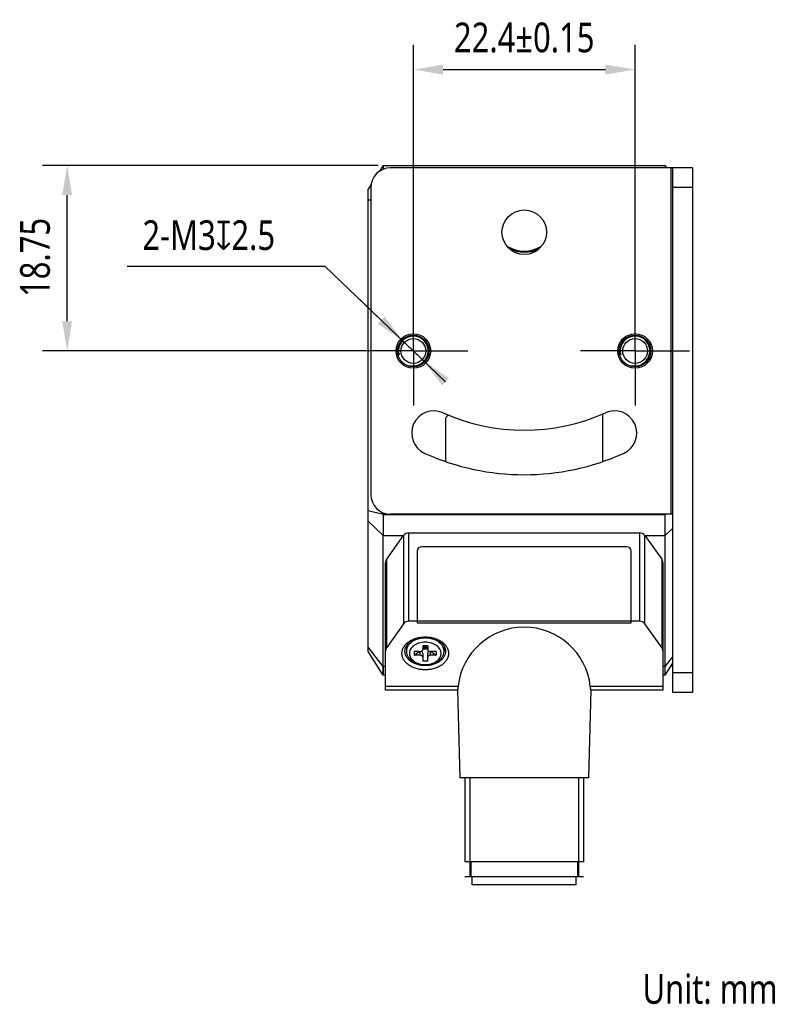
# Model space of a CAD drawing. Header units: millimetres. Extents: x 80 to 340, y 110 to 223.
# Tile 4 of 4: x 264 to 340, y 110 to 209. Entities that reach past the tile are written whole.
import ezdxf

# ---------------------------------------------------------------- set-up
doc = ezdxf.new("R2010")
doc.units = ezdxf.units.MM
doc.header["$LTSCALE"] = 23.1
doc.header["$PDMODE"] = 3
doc.header["$PDSIZE"] = 8
doc.linetypes.add('CENTER', pattern=[0.6, 0.375, -0.075, 0.075, -0.075])
doc.layers.get('0').update_dxf_attribs({"linetype": 'CONTINUOUS'})
doc.layers.get('Defpoints').update_dxf_attribs({"linetype": 'CONTINUOUS'})
for name, color, linetype in [('000-ID2000X_DXF_DIMENSION', 7, 'CONTINUOUS'), ('DE-11-107728DXF_CONTINUOUS_LINE', 7, 'CONTINUOUS'), ('DE-13-002783DXF_CONTINUOUS_LINE', 7, 'CONTINUOUS'), ('DE-13-002784DXF_CONTINUOUS_LINE', 7, 'CONTINUOUS'), ('DE-13-002801_DXF_AXIS', 7, 'CONTINUOUS'), ('DE-13-002801DXF_CONTINUOUS_LINE', 7, 'CONTINUOUS'), ('DE-17-004280DXF_CONTINUOUS_LINE', 7, 'CONTINUOUS'), ('DE-19-012634DXF_CONTINUOUS_LINE', 7, 'CONTINUOUS'), ('DE-1A-000184DXF_CONTINUOUS_LINE', 7, 'CONTINUOUS'), ('DIMS', 7, 'CONTINUOUS'), ('TBH32-M2-V2_DXF_CONTINUOUS_LINE', 7, 'CONTINUOUS')]:
    doc.layers.add(name, color=color, linetype=linetype)
doc.styles.get("Standard").update_dxf_attribs({"font": 'Roboto-Regular.ttf', "width": 0.8})
doc.dimstyles.new('DIMSTYLE_3', dxfattribs={"dimtxt": 3, "dimasz": 3, "dimexe": 2.5, "dimexo": 0.5, "dimgap": 0.75, "dimtad": 1, "dimdsep": 46, "dimtxsty": 'STANDARD', "dimblk": '_FILLED', "dimblk1": '_FILLED', "dimblk2": '_FILLED', "dimcen": 0.09, "dimclrt": 3, "dimazin": 2, "dimtol": 1, "dimtp": 0.15, "dimtm": 0.15, "dimtfac": 1, "dimtofl": 0, "dimtmove": 0, "dimatfit": 3, "dimldrblk": '_FILLED', "dimfxl": 1, "dimtolj": 1, "dimarcsym": 0})
doc.dimstyles.new('DIMSTYLE_4', dxfattribs={"dimtxt": 3, "dimasz": 3, "dimexe": 2.5, "dimexo": 0.5, "dimtad": 1, "dimdsep": 46, "dimtxsty": 'STANDARD', "dimblk": '_FILLED', "dimblk1": '_FILLED', "dimblk2": '_FILLED', "dimcen": 0.09, "dimclrt": 3, "dimazin": 2, "dimtp": 0.1, "dimtm": 0.1, "dimtfac": 1, "dimtmove": 0, "dimatfit": 2, "dimldrblk": '_FILLED', "dimfxl": 1, "dimtolj": 1, "dimarcsym": 0})
doc.dimstyles.new('DIMSTYLE_5', dxfattribs={"dimtxt": 3, "dimasz": 3, "dimexe": 2.5, "dimexo": 0.5, "dimgap": 0.75, "dimtad": 1, "dimdsep": 46, "dimtxsty": 'STANDARD', "dimblk": '_FILLED', "dimblk1": '_FILLED', "dimblk2": '_FILLED', "dimcen": 0.09, "dimclrt": 3, "dimazin": 2, "dimtp": 0.2, "dimtm": 0.2, "dimtfac": 1, "dimtofl": 0, "dimtmove": 0, "dimatfit": 3, "dimldrblk": '_FILLED', "dimfxl": 1, "dimtolj": 1, "dimarcsym": 0})

# ---------------------------------------------------------------- blocks, each defined once
blk = doc.blocks.new('_FILLED')
at = {"color": 0, "linetype": 'ByBlock'}
blk.add_solid([(0, 0), (-1, 0.167), (-1, -0.167)], dxfattribs=at)
blk = doc.blocks.new('*D5')
at = {"layer": '000-ID2000X_DXF_DIMENSION', "color": 0, "lineweight": -2}
for p, q in [((303.347, 179.812), (303.347, 206.957)), ((325.747, 180.069), (325.747, 206.957)), ((306.347, 204.457), (322.747, 204.457))]:
    blk.add_line(p, q, dxfattribs=at)
at = {"layer": 'Defpoints', "color": 0}
for p in [(325.747, 204.457), (303.347, 179.312), (325.747, 179.569)]:
    blk.add_point(p, dxfattribs=at)
at = {"layer": '000-ID2000X_DXF_DIMENSION', "color": 0, "linetype": 'ByBlock', "lineweight": -2, "xscale": 3, "yscale": 3, "zscale": 3, "rotation": 180}
blk.add_blockref('_FILLED', (303.347, 204.457), dxfattribs=at)
at = {"layer": '000-ID2000X_DXF_DIMENSION', "color": 0, "linetype": 'ByBlock', "lineweight": -2, "xscale": 3, "yscale": 3, "zscale": 3}
blk.add_blockref('_FILLED', (325.747, 204.457), dxfattribs=at)
at = {"layer": '000-ID2000X_DXF_DIMENSION', "color": 3, "insert": (314.547, 209.207), "char_height": 3, "attachment_point": 2, "line_spacing_factor": 0.9}
blk.add_mtext('\\A1;22.4%%p0.15', dxfattribs=at)
blk = doc.blocks.new('*D6')
at = {"layer": '000-ID2000X_DXF_DIMENSION', "color": 0, "lineweight": -2}
for p, q in [((274.437, 184.608), (294.396, 184.608)), ((306.596, 172.915), (294.396, 184.608)), ((300.098, 179.142), (297.933, 181.218)), ((302.264, 177.066), (304.43, 174.99))]:
    blk.add_line(p, q, dxfattribs=at)
at = {"layer": 'Defpoints', "color": 0}
for p in [(302.264, 177.066), (304.43, 174.99)]:
    blk.add_point(p, dxfattribs=at)
at = {"layer": '000-ID2000X_DXF_DIMENSION', "color": 0, "linetype": 'ByBlock', "lineweight": -2, "xscale": 3, "yscale": 3, "zscale": 3}
for p, rotation in [((302.264, 177.066), 316.2142296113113), ((304.43, 174.99), 136.2142296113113)]:
    blk.add_blockref('_FILLED', p, dxfattribs=dict(at, rotation=rotation))
at = {"layer": '000-ID2000X_DXF_DIMENSION', "color": 3, "insert": (289.377, 189.233), "char_height": 3, "attachment_point": 3, "line_spacing_factor": 0.9}
blk.add_mtext('\\A1;{2-M3{\\fgdt;x}2.5}', dxfattribs=at)
blk = doc.blocks.new('*D7')
at = {"layer": '000-ID2000X_DXF_DIMENSION', "color": 0, "lineweight": -2}
for p, q in [((299.797, 194.778), (265.87, 194.778)), ((268.37, 179.028), (268.37, 191.778)), ((302.847, 176.028), (265.87, 176.028))]:
    blk.add_line(p, q, dxfattribs=at)
at = {"layer": 'Defpoints', "color": 0}
for p in [(268.37, 194.778), (300.297, 194.778), (303.347, 176.028)]:
    blk.add_point(p, dxfattribs=at)
at = {"layer": '000-ID2000X_DXF_DIMENSION', "color": 0, "linetype": 'ByBlock', "lineweight": -2, "xscale": 3, "yscale": 3, "zscale": 3}
for p, rotation in [((268.37, 194.778), 90), ((268.37, 176.028), 270)]:
    blk.add_blockref('_FILLED', p, dxfattribs=dict(at, rotation=rotation))
at = {"layer": '000-ID2000X_DXF_DIMENSION', "color": 3, "insert": (263.62, 185.48), "char_height": 3, "attachment_point": 2, "rotation": 90, "line_spacing_factor": 0.9}
blk.add_mtext('\\A1;18.75', dxfattribs=at)

msp = doc.modelspace()

# ---------------------------------------------------------------- linework, layer by layer
at = {"layer": 'DE-11-107728DXF_CONTINUOUS_LINE', "color": 3}
for p, q in [((329.547, 194.528), (301.047, 194.528)), ((329.547, 141.528), (329.547, 194.528)), ((299.047, 192.528), (299.047, 161.528)), ((329.547, 159.528), (301.047, 159.528))]:
    msp.add_line(p, q, dxfattribs=at)
at = {"layer": 'DE-11-107728DXF_CONTINUOUS_LINE', "color": 4}
for p, q in [((329.347, 194.528), (329.347, 159.528)), ((331.547, 192.528), (329.547, 192.528)), ((331.547, 143.528), (329.547, 143.528))]:
    msp.add_line(p, q, dxfattribs=at)
at = {"layer": 'DE-11-107728DXF_CONTINUOUS_LINE', "color": 7}
for p, q in [((331.547, 194.528), (329.547, 194.528)), ((331.547, 194.528), (331.547, 141.528)), ((331.547, 141.528), (329.547, 141.528))]:
    msp.add_line(p, q, dxfattribs=at)
at = {"layer": 'DE-11-107728DXF_CONTINUOUS_LINE', "color": 3}
for centre, radius in [((314.547, 188.028), 2.25), ((303.347, 176.028), 1.75), ((325.747, 176.028), 1.75)]:
    msp.add_circle(centre, radius, dxfattribs=at)
for centre, radius, start, end in [((301.047, 192.528), 2, 90, 180), ((305.428, 167.733), 2.25, 65.80388, 245.80388), ((314.547, 188.028), 20, 245.80388, 294.19612), ((323.667, 167.733), 2.25, 294.19612, 114.19612), ((314.547, 188.028), 24.5, 245.80388, 294.19612), ((301.047, 161.528), 2, 180, 270)]:
    msp.add_arc(centre, radius, start, end, dxfattribs=at)
at = {"layer": 'DE-13-002783DXF_CONTINUOUS_LINE', "color": 4}
msp.add_line((320.545, 122.911), (308.545, 122.911), dxfattribs=at)
at = {"layer": 'DE-13-002784DXF_CONTINUOUS_LINE', "color": 7}
for p, q in [((300.657, 154.997), (302.366, 157.389)), ((302.854, 157.641), (326.236, 157.641)), ((326.725, 157.389), (328.433, 154.997)), ((300.545, 141.779), (300.545, 154.648)), ((328.545, 154.648), (328.545, 141.779)), ((302.366, 148.48), (300.657, 146.088)), ((326.236, 148.731), (302.854, 148.731)), ((328.433, 146.088), (326.725, 148.48)), ((307.813, 141.779), (300.545, 141.779)), ((307.813, 141.78), (308.045, 132.911)), ((321.277, 141.78), (321.045, 132.911)), ((328.545, 141.779), (321.277, 141.779)), ((321.045, 132.911), (308.045, 132.911)), ((308.545, 132.911), (308.545, 124.411)), ((320.545, 132.911), (320.545, 124.411)), ((320.545, 124.411), (308.545, 124.411)), ((309.145, 124.411), (309.145, 122.911)), ((319.945, 124.411), (319.945, 122.911)), ((320.045, 122.911), (309.045, 122.911))]:
    msp.add_line(p, q, dxfattribs=at)
at = {"layer": 'DE-13-002784DXF_CONTINUOUS_LINE', "color": 4}
for p, q in [((302.366, 157.389), (302.366, 148.48)), ((302.854, 157.641), (302.854, 148.731)), ((326.236, 148.731), (326.236, 157.641)), ((326.725, 148.48), (326.725, 157.389)), ((300.657, 146.088), (300.657, 154.997)), ((328.433, 154.997), (328.433, 146.088)), ((307.864, 142.131), (300.545, 142.131)), ((328.545, 142.131), (321.226, 142.131)), ((309.045, 132.911), (309.045, 122.911)), ((320.045, 132.911), (320.045, 122.911))]:
    msp.add_line(p, q, dxfattribs=at)
at = {"layer": 'DE-13-002784DXF_CONTINUOUS_LINE', "color": 7}
for centre, major_axis, ratio, start_param, end_param in [((302.854, 157.041), (0.6, 0), 1, 1.570796, 2.521343), ((326.236, 157.041), (0, 0.6), 1, -0.950547, 0), ((301.145, 154.648), (0.6, 0), 1, 2.521343, 3.141593), ((327.945, 154.648), (0.6, 0), 1, 0, 0.620249), ((302.854, 148.131), (0.6, 0), 1, 1.570796, 2.521343), ((326.236, 148.131), (0.6, 0), 1, 0.620249, 1.570796), ((314.545, 141.407), (0, 6.722), 0.999657, -1.462984, 1.462984), ((301.145, 145.739), (0.6, 0), 1, 2.521343, 3.141593), ((327.945, 145.739), (0.6, 0), 1, 0, 0.620249)]:
    msp.add_ellipse(centre, major_axis=major_axis, ratio=ratio, start_param=start_param, end_param=end_param, dxfattribs=at)
for points, knots in [([(302.195, 145.478), (302.195, 145.533), (302.203, 145.642), (302.237, 145.805), (302.294, 145.964), (302.4, 146.172), (302.588, 146.417), (302.884, 146.669), (303.242, 146.874), (303.648, 147.026), (304.088, 147.119), (304.545, 147.151), (305.002, 147.119), (305.442, 147.026), (305.849, 146.874), (306.207, 146.669), (306.503, 146.417), (306.691, 146.172), (306.797, 145.964), (306.853, 145.805), (306.888, 145.642), (306.895, 145.533), (306.895, 145.478)], [0, 0, 0, 0, 0.025749, 0.051742, 0.078208, 0.105347, 0.162142, 0.222982, 0.287916, 0.356414, 0.427521, 0.5, 0.572479, 0.643586, 0.712084, 0.777018, 0.837858, 0.894653, 0.921792, 0.948258, 0.974251, 1, 1, 1, 1]), ([(302.495, 145.691), (302.495, 145.738), (302.502, 145.834), (302.532, 145.975), (302.581, 146.114), (302.673, 146.296), (302.838, 146.509), (303.096, 146.729), (303.408, 146.908), (303.763, 147.04), (304.147, 147.122), (304.545, 147.149), (304.944, 147.122), (305.328, 147.04), (305.682, 146.908), (305.995, 146.729), (306.253, 146.509), (306.417, 146.296), (306.509, 146.114), (306.559, 145.975), (306.589, 145.834), (306.595, 145.738), (306.595, 145.691)], [0, 0, 0, 0, 0.025749, 0.051742, 0.078208, 0.105347, 0.162142, 0.222982, 0.287916, 0.356414, 0.427521, 0.5, 0.572479, 0.643586, 0.712084, 0.777018, 0.837858, 0.894653, 0.921792, 0.948258, 0.974251, 1, 1, 1, 1]), ([(306.895, 145.478), (306.895, 145.424), (306.888, 145.315), (306.853, 145.152), (306.797, 144.993), (306.691, 144.785), (306.503, 144.54), (306.207, 144.288), (305.849, 144.083), (305.442, 143.931), (305.002, 143.838), (304.545, 143.806), (304.088, 143.838), (303.648, 143.931), (303.242, 144.083), (302.884, 144.288), (302.588, 144.54), (302.4, 144.785), (302.294, 144.993), (302.237, 145.152), (302.203, 145.315), (302.195, 145.424), (302.195, 145.478)], [0, 0, 0, 0, 0.025749, 0.051742, 0.078208, 0.105347, 0.162142, 0.222982, 0.287916, 0.356414, 0.427521, 0.5, 0.572479, 0.643586, 0.712084, 0.777018, 0.837858, 0.894653, 0.921792, 0.948258, 0.974251, 1, 1, 1, 1]), ([(306.595, 145.691), (306.595, 145.643), (306.589, 145.548), (306.559, 145.406), (306.509, 145.267), (306.417, 145.085), (306.253, 144.872), (305.995, 144.652), (305.682, 144.473), (305.328, 144.341), (304.944, 144.259), (304.545, 144.232), (304.147, 144.259), (303.763, 144.341), (303.408, 144.473), (303.096, 144.652), (302.838, 144.872), (302.673, 145.085), (302.581, 145.267), (302.532, 145.406), (302.502, 145.548), (302.495, 145.643), (302.495, 145.691)], [0, 0, 0, 0, 0.025749, 0.051742, 0.078208, 0.105347, 0.162142, 0.222982, 0.287916, 0.356414, 0.427521, 0.5, 0.572479, 0.643586, 0.712084, 0.777018, 0.837858, 0.894653, 0.921792, 0.948258, 0.974251, 1, 1, 1, 1]), ([(307.864, 142.131), (307.861, 142.104), (307.855, 142.055), (307.847, 141.985), (307.839, 141.932), (307.834, 141.895), (307.83, 141.872), (307.827, 141.85), (307.824, 141.832), (307.821, 141.816), (307.819, 141.803), (307.817, 141.794), (307.816, 141.788), (307.815, 141.785), (307.814, 141.783), (307.814, 141.781), (307.814, 141.78), (307.813, 141.779), (307.813, 141.779)], [0, 0, 0, 0, 0.223746, 0.422592, 0.594548, 0.669904, 0.737906, 0.798379, 0.851161, 0.89611, 0.933104, 0.962039, 0.973461, 0.982842, 0.990176, 0.995462, 0.998712, 1, 1, 1, 1]), ([(321.277, 141.779), (321.277, 141.779), (321.277, 141.78), (321.276, 141.781), (321.276, 141.783), (321.275, 141.785), (321.275, 141.788), (321.274, 141.794), (321.272, 141.803), (321.269, 141.816), (321.267, 141.832), (321.264, 141.85), (321.26, 141.872), (321.257, 141.895), (321.251, 141.932), (321.244, 141.985), (321.235, 142.055), (321.229, 142.104), (321.226, 142.131)], [0, 0, 0, 0, 0.001288, 0.004538, 0.009824, 0.017158, 0.026539, 0.037961, 0.066896, 0.10389, 0.148839, 0.201621, 0.262094, 0.330096, 0.405452, 0.577408, 0.776254, 1, 1, 1, 1])]:
    msp.add_open_spline(points, degree=3, knots=knots, dxfattribs=at)
at = {"layer": 'DE-13-002801_DXF_AXIS', "color": 1, "linetype": 'CENTER'}
for p, q in [((303.347, 176.028), (303.347, 181.528)), ((325.747, 176.028), (325.747, 181.528)), ((303.347, 176.028), (297.847, 176.028)), ((303.347, 176.028), (303.347, 170.528)), ((303.347, 176.028), (308.847, 176.028)), ((325.747, 176.028), (320.247, 176.028)), ((325.747, 176.028), (325.747, 170.528)), ((325.747, 176.028), (331.247, 176.028))]:
    msp.add_line(p, q, dxfattribs=at)
at = {"layer": 'DE-13-002801DXF_CONTINUOUS_LINE', "color": 7}
for p, q in [((300.297, 194.778), (299.926, 194.184)), ((300.297, 194.778), (300.297, 194.382)), ((300.297, 194.778), (328.797, 194.778)), ((328.797, 194.778), (328.797, 194.528)), ((328.953, 194.528), (328.797, 194.778)), ((299.067, 192.811), (298.797, 192.378)), ((298.797, 145.678), (298.797, 192.378)), ((306.597, 169.196), (306.597, 164.855)), ((306.656, 169.337), (306.877, 169.558)), ((322.497, 164.855), (322.497, 169.677)), ((300.297, 159.675), (300.297, 159.521)), ((300.297, 143.278), (300.297, 157.4)), ((328.797, 143.278), (328.797, 157.4)), ((300.297, 143.278), (298.797, 145.678)), ((328.797, 143.278), (329.547, 144.478)), ((300.545, 143.278), (300.297, 143.278)), ((328.797, 143.278), (328.545, 143.278)), ((329.391, 144.228), (329.547, 144.228))]:
    msp.add_line(p, q, dxfattribs=at)
at = {"layer": 'DE-13-002801DXF_CONTINUOUS_LINE', "color": 4}
for p, q in [((299.047, 191.278), (298.797, 191.278)), ((300.297, 159.521), (298.797, 159.885)), ((300.297, 159.521), (328.797, 159.521)), ((328.797, 159.521), (328.827, 159.528)), ((300.297, 157.4), (298.797, 158.839)), ((300.297, 157.4), (302.366, 157.4)), ((326.725, 157.4), (328.797, 157.4)), ((328.797, 157.4), (329.547, 158.119)), ((300.297, 144.157), (298.797, 146.112)), ((328.797, 144.157), (329.547, 145.134)), ((300.545, 144.157), (300.297, 144.157)), ((328.797, 144.157), (328.545, 144.157))]:
    msp.add_line(p, q, dxfattribs=at)
at = {"layer": 'DE-13-002801DXF_CONTINUOUS_LINE', "color": 7}
for points in [[(300.297, 144.157), (300.297, 143.588), (300.297, 143.507), (300.297, 143.438), (300.297, 143.381), (300.297, 143.304)], [(300.297, 143.304), (300.297, 143.285), (300.297, 143.278)], [(328.798, 143.588), (328.797, 143.898), (328.797, 144.157)], [(328.797, 143.278), (328.797, 143.285), (328.797, 143.304), (328.797, 143.336), (328.798, 143.438)], [(328.798, 143.438), (328.798, 143.507), (328.798, 143.588)]]:
    msp.add_lwpolyline(points, dxfattribs=at)
for centre, radius in [((303.347, 176.028), 1.6), ((303.347, 176.028), 1.25), ((325.747, 176.028), 1.6), ((325.747, 176.028), 1.25)]:
    msp.add_circle(centre, radius, dxfattribs=at)
for centre, radius, start, end in [((314.547, 189.528), 3.5, 243.98263, 296.01737), ((314.547, 189.528), 3.517, 244.93612, 295.13057), ((306.797, 169.196), 0.2, 135, 180)]:
    msp.add_arc(centre, radius, start, end, dxfattribs=at)
at = {"layer": 'DE-13-002801DXF_CONTINUOUS_LINE', "color": 4}
for centre in [(303.347, 176.028), (325.747, 176.028)]:
    msp.add_arc(centre, 1.5, 255, 195, dxfattribs=at)
at = {"layer": 'DE-13-002801DXF_CONTINUOUS_LINE', "color": 7}
for points, knots in [([(300.297, 159.521), (300.297, 159.138), (300.296, 158.431), (300.297, 157.724), (300.297, 157.4)], [0, 0, 0, 0, 0.541196, 1, 1, 1, 1]), ([(328.797, 157.4), (328.797, 157.724), (328.798, 158.431), (328.797, 159.138), (328.797, 159.521)], [0, 0, 0, 0, 0.458804, 1, 1, 1, 1])]:
    msp.add_open_spline(points, degree=3, knots=knots, dxfattribs=at)
at = {"layer": 'DE-17-004280DXF_CONTINUOUS_LINE', "color": 7}
msp.add_arc((314.547, 189.528), 3.4, 239.00932, 300.99068, dxfattribs=at)
at = {"layer": 'DE-19-012634DXF_CONTINUOUS_LINE', "color": 7}
for p, q in [((309.295, 122.111), (309.295, 122.911)), ((319.795, 122.111), (319.795, 122.911)), ((319.795, 122.111), (309.295, 122.111))]:
    msp.add_line(p, q, dxfattribs=at)
at = {"layer": 'DE-1A-000184DXF_CONTINUOUS_LINE', "color": 7}
for p, q in [((324.894, 156.258), (304.194, 156.258)), ((303.744, 155.808), (303.744, 148.558)), ((325.344, 148.558), (325.344, 155.808)), ((303.744, 148.558), (325.344, 148.558))]:
    msp.add_line(p, q, dxfattribs=at)
for centre, start, end in [((304.194, 155.808), 90, 180), ((324.894, 155.808), 0, 90)]:
    msp.add_arc(centre, 0.45, start, end, dxfattribs=at)
at = {"layer": 'DIMS', "color": 4}
msp.add_arc((303.347, 176.028), 1.5, 270, 334.64918, dxfattribs=at)
at = {"layer": 'TBH32-M2-V2_DXF_CONTINUOUS_LINE', "color": 7}
for p, q in [((302.645, 146.235), (302.645, 145.691)), ((304.295, 146.256), (304.295, 145.867)), ((304.545, 146.256), (304.295, 145.903)), ((304.795, 146.256), (304.295, 146.256)), ((304.545, 146.256), (304.545, 146.079)), ((304.545, 146.256), (304.795, 145.903)), ((304.795, 146.256), (304.795, 145.867)), ((306.445, 146.235), (306.445, 145.691)), ((303.445, 145.655), (303.445, 145.302)), ((303.445, 145.302), (303.945, 145.655)), ((303.995, 145.655), (303.445, 145.655)), ((303.995, 145.302), (303.445, 145.302)), ((304.295, 145.903), (304.545, 146.079)), ((304.795, 145.903), (304.295, 145.903)), ((304.295, 145.478), (304.295, 144.701)), ((304.545, 146.079), (304.795, 145.903)), ((304.795, 144.701), (304.795, 145.478)), ((305.645, 145.655), (305.095, 145.655)), ((305.645, 145.302), (305.095, 145.302)), ((305.145, 145.655), (305.645, 145.302)), ((305.645, 145.655), (305.645, 145.302)), ((304.795, 144.701), (304.295, 144.701))]:
    msp.add_line(p, q, dxfattribs=at)
at = {"layer": 'TBH32-M2-V2_DXF_CONTINUOUS_LINE', "color": 4}
for p, q in [((303.995, 145.655), (303.995, 145.302)), ((305.095, 145.302), (305.095, 145.655))]:
    msp.add_line(p, q, dxfattribs=at)
at = {"layer": 'TBH32-M2-V2_DXF_CONTINUOUS_LINE', "color": 7}
for centre, start_param, end_param in [((303.995, 145.478), -1.570796, -0.913005), ((305.095, 145.478), 0.913005, 1.570796)]:
    msp.add_ellipse(centre, major_axis=(0, 0.424), ratio=0.707107, start_param=start_param, end_param=end_param, dxfattribs=at)
for points, knots in [([(306.445, 145.691), (306.445, 145.735), (306.439, 145.823), (306.411, 145.954), (306.366, 146.083), (306.28, 146.251), (306.128, 146.45), (305.889, 146.653), (305.599, 146.819), (305.27, 146.942), (304.915, 147.017), (304.545, 147.043), (304.176, 147.017), (303.82, 146.942), (303.491, 146.819), (303.202, 146.653), (302.963, 146.45), (302.81, 146.251), (302.725, 146.083), (302.679, 145.954), (302.651, 145.823), (302.645, 145.735), (302.645, 145.691)], [0, 0, 0, 0, 0.025744, 0.051744, 0.078209, 0.105346, 0.162142, 0.222982, 0.287916, 0.356414, 0.427521, 0.5, 0.572479, 0.643586, 0.712084, 0.777018, 0.837858, 0.894654, 0.921791, 0.948256, 0.974256, 1, 1, 1, 1]), ([(306.145, 145.478), (306.145, 145.515), (306.14, 145.59), (306.117, 145.701), (306.078, 145.809), (306.006, 145.951), (305.878, 146.118), (305.677, 146.289), (305.433, 146.428), (305.156, 146.532), (304.856, 146.596), (304.545, 146.617), (304.234, 146.596), (303.934, 146.532), (303.658, 146.428), (303.414, 146.289), (303.212, 146.118), (303.084, 145.951), (303.012, 145.809), (302.974, 145.701), (302.95, 145.59), (302.945, 145.515), (302.945, 145.478)], [0, 0, 0, 0, 0.025742, 0.051744, 0.078209, 0.105346, 0.162142, 0.222982, 0.287917, 0.356416, 0.427523, 0.500002, 0.57248, 0.643586, 0.712084, 0.777018, 0.837857, 0.894653, 0.92179, 0.948256, 0.974258, 1, 1, 1, 1]), ([(302.645, 145.691), (302.645, 145.647), (302.651, 145.558), (302.679, 145.427), (302.725, 145.298), (302.81, 145.13), (302.963, 144.932), (303.202, 144.728), (303.491, 144.562), (303.82, 144.44), (304.176, 144.364), (304.545, 144.339), (304.915, 144.364), (305.27, 144.44), (305.599, 144.562), (305.889, 144.728), (306.128, 144.932), (306.28, 145.13), (306.366, 145.298), (306.411, 145.427), (306.439, 145.558), (306.445, 145.647), (306.445, 145.691)], [0, 0, 0, 0, 0.025744, 0.051744, 0.078209, 0.105346, 0.162142, 0.222982, 0.287916, 0.356414, 0.427521, 0.5, 0.572479, 0.643586, 0.712084, 0.777018, 0.837858, 0.894654, 0.921791, 0.948256, 0.974256, 1, 1, 1, 1]), ([(302.945, 145.478), (302.945, 145.441), (302.95, 145.367), (302.974, 145.256), (303.012, 145.148), (303.084, 145.006), (303.212, 144.839), (303.414, 144.668), (303.658, 144.528), (303.934, 144.425), (304.234, 144.361), (304.545, 144.34), (304.856, 144.361), (305.156, 144.425), (305.433, 144.528), (305.677, 144.668), (305.878, 144.839), (306.006, 145.006), (306.078, 145.148), (306.117, 145.256), (306.14, 145.367), (306.145, 145.441), (306.145, 145.478)], [0, 0, 0, 0, 0.025742, 0.051744, 0.078209, 0.105346, 0.162142, 0.222982, 0.287917, 0.356416, 0.427523, 0.500002, 0.57248, 0.643586, 0.712084, 0.777018, 0.837857, 0.894653, 0.92179, 0.948256, 0.974258, 1, 1, 1, 1]), ([(303.995, 145.655), (304.034, 145.655), (304.109, 145.665), (304.193, 145.703), (304.245, 145.748), (304.273, 145.784), (304.291, 145.825), (304.295, 145.853), (304.295, 145.867)], [0, 0, 0, 0, 0.287057, 0.553568, 0.675503, 0.789326, 0.896553, 1, 1, 1, 1]), ([(304.295, 145.09), (304.295, 145.103), (304.291, 145.132), (304.273, 145.172), (304.245, 145.209), (304.193, 145.253), (304.109, 145.292), (304.034, 145.302), (303.995, 145.302)], [0, 0, 0, 0, 0.103447, 0.210674, 0.324497, 0.446432, 0.712943, 1, 1, 1, 1]), ([(304.795, 145.867), (304.795, 145.853), (304.799, 145.825), (304.817, 145.784), (304.845, 145.748), (304.897, 145.703), (304.982, 145.665), (305.057, 145.655), (305.095, 145.655)], [0, 0, 0, 0, 0.103447, 0.210674, 0.324497, 0.446432, 0.712943, 1, 1, 1, 1]), ([(305.095, 145.302), (305.057, 145.302), (304.982, 145.292), (304.897, 145.253), (304.845, 145.209), (304.817, 145.172), (304.799, 145.132), (304.795, 145.103), (304.795, 145.09)], [0, 0, 0, 0, 0.287057, 0.553568, 0.675503, 0.789326, 0.896553, 1, 1, 1, 1])]:
    msp.add_open_spline(points, degree=3, knots=knots, dxfattribs=at)

# ---------------------------------------------------------------- texts
at = {"width": 0.8}
msp.add_text('Unit: mm', height=3, dxfattribs=at).set_placement((326.497, 110.081))

# ---------------------------------------------------------------- dimensions: what is measured, and where the dimension line sits
at = {"layer": '000-ID2000X_DXF_DIMENSION', "color": 4}
dim = msp.add_linear_dim(base=(325.747, 204.457), p1=(303.347, 179.312), p2=(325.747, 179.569), dimstyle='DIMSTYLE_3', dxfattribs=at)
dim.commit()
dim.dimension.update_dxf_attribs({"geometry": '*D5', "text_midpoint": (314.547, 204.457), "dimtype": 160})
dim = msp.add_linear_dim(base=(268.37, 194.778), p1=(303.347, 176.028), p2=(300.297, 194.778), angle=90, dimstyle='DIMSTYLE_5', dxfattribs=at)
dim.commit()
dim.dimension.update_dxf_attribs({"geometry": '*D7', "text_midpoint": (268.37, 185.48), "dimtype": 160})
dim = msp.add_diameter_dim_2p(p1=(302.264, 177.066), p2=(304.43, 174.99), text='{2-M<>{\\fgdt;x}2.5}', dimstyle='DIMSTYLE_4', override={"dimtih": 1, "dimtoh": 1, "dimpost": '<>'}, dxfattribs=at)
dim.commit()
dim.dimension.update_dxf_attribs({"geometry": '*D6', "text_midpoint": (281.907, 184.608), "dimtype": 163})

doc.saveas('drawing.dxf')
